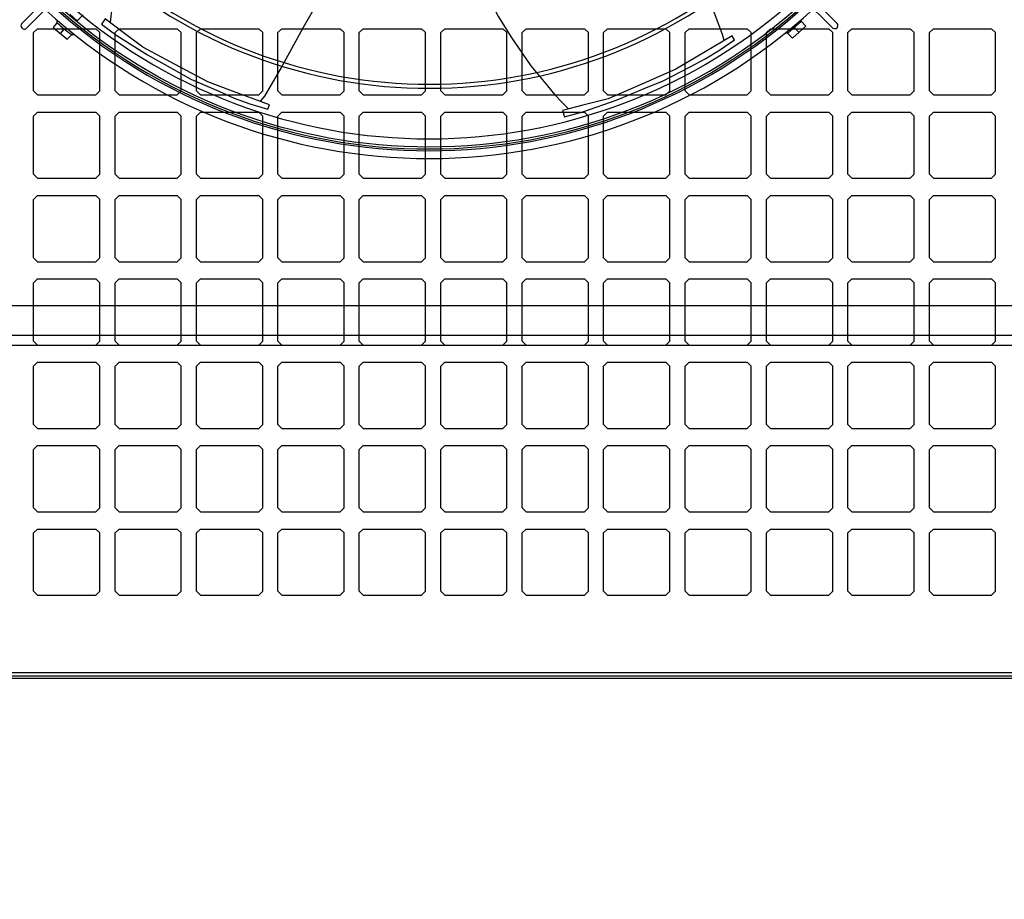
# Model space of a CAD drawing. Extents: x -635870 to -372006, y -44437 to 104716.
# Tile 139 of 246: x -576736 to -576724, y -29546 to -29536. Entities that reach past the tile are written whole.
import ezdxf

# ---------------------------------------------------------------- set-up
doc = ezdxf.new("R2010")
doc.units = 0
doc.header["$MEASUREMENT"] = 0
doc.layers.get('0').update_dxf_attribs({"color": 252})
doc.layers.add('$ IE_OPISY', color=7, linetype='Continuous', lineweight=25)
doc.styles.add('ROMANS', font='romans.shx', dxfattribs={"width": 0.85})

msp = doc.modelspace()

# ---------------------------------------------------------------- linework, layer by layer
for p, q in [((-576735.859, -29535.605), (-576731.534, -29531.24)), ((-576725.849, -29535.657), (-576730.216, -29531.331)), ((-576730.146, -29531.26), (-576725.796, -29535.603)), ((-576735.484, -29535.345), (-576735.806, -29535.666)), ((-576735.464, -29535.652), (-576735.42, -29535.591)), ((-576735.42, -29535.591), (-576735.42, -29535.561)), ((-576735.175, -29535.566), (-576735.264, -29535.487)), ((-576735.175, -29535.566), (-576735.168, -29535.566)), ((-576735.098, -29535.494), (-576735.168, -29535.566)), ((-576726.41, -29535.719), (-576726.241, -29535.571)), ((-576726.241, -29535.571), (-576726.241, -29535.556)), ((-576726.241, -29535.571), (-576726.185, -29535.634)), ((-576735.661, -29535.665), (-576735.71, -29535.714)), ((-576735.71, -29536.433), (-576735.71, -29535.714)), ((-576735.661, -29535.665), (-576734.942, -29535.665)), ((-576735.464, -29535.652), (-576735.463, -29535.659)), ((-576735.302, -29535.794), (-576735.463, -29535.659)), ((-576735.334, -29535.667), (-576735.384, -29535.725)), ((-576734.893, -29535.714), (-576734.942, -29535.665)), ((-576734.893, -29536.433), (-576734.893, -29535.714)), ((-576734.656, -29535.665), (-576734.705, -29535.714)), ((-576734.705, -29536.433), (-576734.705, -29535.714)), ((-576734.656, -29535.665), (-576733.938, -29535.665)), ((-576733.889, -29535.714), (-576733.938, -29535.665)), ((-576733.889, -29536.433), (-576733.889, -29535.714)), ((-576733.652, -29535.665), (-576733.701, -29535.714)), ((-576733.701, -29536.433), (-576733.701, -29535.714)), ((-576733.652, -29535.665), (-576732.933, -29535.665)), ((-576732.884, -29535.714), (-576732.933, -29535.665)), ((-576732.884, -29536.433), (-576732.884, -29535.714)), ((-576732.647, -29535.665), (-576732.696, -29535.714)), ((-576732.696, -29536.433), (-576732.696, -29535.714)), ((-576732.647, -29535.665), (-576731.929, -29535.665)), ((-576731.88, -29535.714), (-576731.929, -29535.665)), ((-576731.88, -29536.433), (-576731.88, -29535.714)), ((-576731.643, -29535.665), (-576731.692, -29535.714)), ((-576731.692, -29536.433), (-576731.692, -29535.714)), ((-576731.643, -29535.665), (-576730.924, -29535.665)), ((-576730.875, -29535.714), (-576730.924, -29535.665)), ((-576730.875, -29536.433), (-576730.875, -29535.714)), ((-576730.638, -29535.665), (-576730.687, -29535.714)), ((-576730.687, -29536.433), (-576730.687, -29535.714)), ((-576730.638, -29535.665), (-576729.92, -29535.665)), ((-576729.871, -29535.714), (-576729.92, -29535.665)), ((-576729.871, -29536.433), (-576729.871, -29535.714)), ((-576729.634, -29535.665), (-576729.683, -29535.714)), ((-576729.683, -29536.433), (-576729.683, -29535.714)), ((-576729.634, -29535.665), (-576728.915, -29535.665)), ((-576728.866, -29535.714), (-576728.915, -29535.665)), ((-576728.866, -29536.433), (-576728.866, -29535.714)), ((-576728.629, -29535.665), (-576728.678, -29535.714)), ((-576728.678, -29536.433), (-576728.678, -29535.714)), ((-576728.629, -29535.665), (-576727.911, -29535.665)), ((-576727.862, -29535.714), (-576727.911, -29535.665)), ((-576727.862, -29536.433), (-576727.862, -29535.714)), ((-576727.625, -29535.665), (-576727.674, -29535.714)), ((-576727.674, -29536.433), (-576727.674, -29535.714)), ((-576727.625, -29535.665), (-576726.906, -29535.665)), ((-576726.857, -29535.714), (-576726.906, -29535.665)), ((-576726.857, -29536.433), (-576726.857, -29535.714)), ((-576726.62, -29535.665), (-576726.669, -29535.714)), ((-576726.669, -29536.433), (-576726.669, -29535.714)), ((-576726.62, -29535.665), (-576725.902, -29535.665)), ((-576726.41, -29535.719), (-576726.436, -29535.719)), ((-576726.35, -29535.781), (-576726.41, -29535.719)), ((-576726.185, -29535.634), (-576726.35, -29535.781)), ((-576726.328, -29535.647), (-576726.27, -29535.71)), ((-576725.853, -29535.714), (-576725.902, -29535.665)), ((-576725.853, -29536.433), (-576725.853, -29535.714)), ((-576725.616, -29535.665), (-576725.665, -29535.714)), ((-576725.665, -29536.433), (-576725.665, -29535.714)), ((-576725.616, -29535.665), (-576724.897, -29535.665)), ((-576724.848, -29535.714), (-576724.897, -29535.665)), ((-576724.848, -29536.433), (-576724.848, -29535.714)), ((-576724.611, -29535.665), (-576724.66, -29535.714)), ((-576724.66, -29536.433), (-576724.66, -29535.714)), ((-576724.611, -29535.665), (-576723.893, -29535.665)), ((-576723.844, -29535.714), (-576723.893, -29535.665)), ((-576723.844, -29536.433), (-576723.844, -29535.714)), ((-576735.302, -29535.794), (-576735.294, -29535.794)), ((-576735.24, -29535.736), (-576735.294, -29535.794)), ((-576735.24, -29535.736), (-576735.208, -29535.736)), ((-576735.661, -29536.482), (-576735.71, -29536.433)), ((-576734.893, -29536.433), (-576734.942, -29536.482)), ((-576734.656, -29536.482), (-576734.705, -29536.433)), ((-576733.889, -29536.433), (-576733.938, -29536.482)), ((-576733.652, -29536.482), (-576733.701, -29536.433)), ((-576732.884, -29536.433), (-576732.933, -29536.482)), ((-576732.647, -29536.482), (-576732.696, -29536.433)), ((-576731.88, -29536.433), (-576731.929, -29536.482)), ((-576731.643, -29536.482), (-576731.692, -29536.433)), ((-576730.875, -29536.433), (-576730.924, -29536.482)), ((-576730.638, -29536.482), (-576730.687, -29536.433)), ((-576729.871, -29536.433), (-576729.92, -29536.482)), ((-576729.634, -29536.482), (-576729.683, -29536.433)), ((-576728.866, -29536.433), (-576728.915, -29536.482)), ((-576728.629, -29536.482), (-576728.678, -29536.433)), ((-576727.862, -29536.433), (-576727.911, -29536.482)), ((-576727.625, -29536.482), (-576727.674, -29536.433)), ((-576726.857, -29536.433), (-576726.906, -29536.482)), ((-576726.62, -29536.482), (-576726.669, -29536.433)), ((-576725.853, -29536.433), (-576725.902, -29536.482)), ((-576725.616, -29536.482), (-576725.665, -29536.433)), ((-576724.848, -29536.433), (-576724.897, -29536.482)), ((-576724.611, -29536.482), (-576724.66, -29536.433)), ((-576723.844, -29536.433), (-576723.893, -29536.482)), ((-576735.661, -29536.482), (-576734.942, -29536.482)), ((-576734.656, -29536.482), (-576733.938, -29536.482)), ((-576733.652, -29536.482), (-576732.933, -29536.482)), ((-576732.647, -29536.482), (-576731.929, -29536.482)), ((-576731.643, -29536.482), (-576730.924, -29536.482)), ((-576730.638, -29536.482), (-576729.92, -29536.482)), ((-576729.634, -29536.482), (-576728.915, -29536.482)), ((-576728.629, -29536.482), (-576727.911, -29536.482)), ((-576727.625, -29536.482), (-576726.906, -29536.482)), ((-576726.62, -29536.482), (-576725.902, -29536.482)), ((-576725.616, -29536.482), (-576724.897, -29536.482)), ((-576724.611, -29536.482), (-576723.893, -29536.482)), ((-576735.661, -29536.694), (-576735.71, -29536.743)), ((-576735.661, -29536.694), (-576734.942, -29536.694)), ((-576734.893, -29536.743), (-576734.942, -29536.694)), ((-576734.656, -29536.694), (-576734.705, -29536.743)), ((-576734.656, -29536.694), (-576733.938, -29536.694)), ((-576733.889, -29536.743), (-576733.938, -29536.694)), ((-576733.652, -29536.694), (-576733.701, -29536.743)), ((-576733.652, -29536.694), (-576732.933, -29536.694)), ((-576732.884, -29536.743), (-576732.933, -29536.694)), ((-576732.647, -29536.694), (-576732.696, -29536.743)), ((-576732.647, -29536.694), (-576731.929, -29536.694)), ((-576731.88, -29536.743), (-576731.929, -29536.694)), ((-576731.643, -29536.694), (-576731.692, -29536.743)), ((-576731.643, -29536.694), (-576730.924, -29536.694)), ((-576730.875, -29536.743), (-576730.924, -29536.694)), ((-576730.638, -29536.694), (-576730.687, -29536.743)), ((-576730.638, -29536.694), (-576729.92, -29536.694)), ((-576729.871, -29536.743), (-576729.92, -29536.694)), ((-576729.634, -29536.694), (-576729.683, -29536.743)), ((-576729.634, -29536.694), (-576728.915, -29536.694)), ((-576728.866, -29536.743), (-576728.915, -29536.694)), ((-576728.629, -29536.694), (-576728.678, -29536.743)), ((-576728.629, -29536.694), (-576727.911, -29536.694)), ((-576727.862, -29536.743), (-576727.911, -29536.694)), ((-576727.625, -29536.694), (-576727.674, -29536.743)), ((-576727.625, -29536.694), (-576726.906, -29536.694)), ((-576726.857, -29536.743), (-576726.906, -29536.694)), ((-576726.62, -29536.694), (-576726.669, -29536.743)), ((-576726.62, -29536.694), (-576725.902, -29536.694)), ((-576725.853, -29536.743), (-576725.902, -29536.694)), ((-576725.616, -29536.694), (-576725.665, -29536.743)), ((-576725.616, -29536.694), (-576724.897, -29536.694)), ((-576724.848, -29536.743), (-576724.897, -29536.694)), ((-576724.611, -29536.694), (-576724.66, -29536.743)), ((-576724.611, -29536.694), (-576723.893, -29536.694)), ((-576723.844, -29536.743), (-576723.893, -29536.694)), ((-576735.71, -29537.462), (-576735.71, -29536.743)), ((-576734.893, -29537.462), (-576734.893, -29536.743)), ((-576734.705, -29537.462), (-576734.705, -29536.743)), ((-576733.889, -29537.462), (-576733.889, -29536.743)), ((-576733.701, -29537.462), (-576733.701, -29536.743)), ((-576732.884, -29537.462), (-576732.884, -29536.743)), ((-576732.696, -29537.462), (-576732.696, -29536.743)), ((-576731.88, -29537.462), (-576731.88, -29536.743)), ((-576731.692, -29537.462), (-576731.692, -29536.743)), ((-576730.875, -29537.462), (-576730.875, -29536.743)), ((-576730.687, -29537.462), (-576730.687, -29536.743)), ((-576729.871, -29537.462), (-576729.871, -29536.743)), ((-576729.683, -29537.462), (-576729.683, -29536.743)), ((-576728.866, -29537.462), (-576728.866, -29536.743)), ((-576728.678, -29537.462), (-576728.678, -29536.743)), ((-576727.862, -29537.462), (-576727.862, -29536.743)), ((-576727.674, -29537.462), (-576727.674, -29536.743)), ((-576726.857, -29537.462), (-576726.857, -29536.743)), ((-576726.669, -29537.462), (-576726.669, -29536.743)), ((-576725.853, -29537.462), (-576725.853, -29536.743)), ((-576725.665, -29537.462), (-576725.665, -29536.743)), ((-576724.848, -29537.462), (-576724.848, -29536.743)), ((-576724.66, -29537.462), (-576724.66, -29536.743)), ((-576723.844, -29537.462), (-576723.844, -29536.743)), ((-576735.661, -29537.511), (-576735.71, -29537.462)), ((-576735.661, -29537.511), (-576734.942, -29537.511)), ((-576734.893, -29537.462), (-576734.942, -29537.511)), ((-576734.656, -29537.511), (-576734.705, -29537.462)), ((-576734.656, -29537.511), (-576733.938, -29537.511)), ((-576733.889, -29537.462), (-576733.938, -29537.511)), ((-576733.652, -29537.511), (-576733.701, -29537.462)), ((-576733.652, -29537.511), (-576732.933, -29537.511)), ((-576732.884, -29537.462), (-576732.933, -29537.511)), ((-576732.647, -29537.511), (-576732.696, -29537.462)), ((-576732.647, -29537.511), (-576731.929, -29537.511)), ((-576731.88, -29537.462), (-576731.929, -29537.511)), ((-576731.643, -29537.511), (-576731.692, -29537.462)), ((-576731.643, -29537.511), (-576730.924, -29537.511)), ((-576730.875, -29537.462), (-576730.924, -29537.511)), ((-576730.638, -29537.511), (-576730.687, -29537.462)), ((-576730.638, -29537.511), (-576729.92, -29537.511)), ((-576729.871, -29537.462), (-576729.92, -29537.511)), ((-576729.634, -29537.511), (-576729.683, -29537.462)), ((-576729.634, -29537.511), (-576728.915, -29537.511)), ((-576728.866, -29537.462), (-576728.915, -29537.511)), ((-576728.629, -29537.511), (-576728.678, -29537.462)), ((-576728.629, -29537.511), (-576727.911, -29537.511)), ((-576727.862, -29537.462), (-576727.911, -29537.511)), ((-576727.625, -29537.511), (-576727.674, -29537.462)), ((-576727.625, -29537.511), (-576726.906, -29537.511)), ((-576726.857, -29537.462), (-576726.906, -29537.511)), ((-576726.62, -29537.511), (-576726.669, -29537.462)), ((-576726.62, -29537.511), (-576725.902, -29537.511)), ((-576725.853, -29537.462), (-576725.902, -29537.511)), ((-576725.616, -29537.511), (-576725.665, -29537.462)), ((-576725.616, -29537.511), (-576724.897, -29537.511)), ((-576724.848, -29537.462), (-576724.897, -29537.511)), ((-576724.611, -29537.511), (-576724.66, -29537.462)), ((-576724.611, -29537.511), (-576723.893, -29537.511)), ((-576723.844, -29537.462), (-576723.893, -29537.511)), ((-576735.661, -29537.723), (-576735.71, -29537.772)), ((-576735.71, -29538.491), (-576735.71, -29537.772)), ((-576735.661, -29537.723), (-576734.942, -29537.723)), ((-576734.893, -29537.772), (-576734.942, -29537.723)), ((-576734.893, -29538.491), (-576734.893, -29537.772)), ((-576734.656, -29537.723), (-576734.705, -29537.772)), ((-576734.705, -29538.491), (-576734.705, -29537.772)), ((-576734.656, -29537.723), (-576733.938, -29537.723)), ((-576733.889, -29537.772), (-576733.938, -29537.723)), ((-576733.889, -29538.491), (-576733.889, -29537.772)), ((-576733.652, -29537.723), (-576733.701, -29537.772)), ((-576733.701, -29538.491), (-576733.701, -29537.772)), ((-576733.652, -29537.723), (-576732.933, -29537.723)), ((-576732.884, -29537.772), (-576732.933, -29537.723)), ((-576732.884, -29538.491), (-576732.884, -29537.772)), ((-576732.647, -29537.723), (-576732.696, -29537.772)), ((-576732.696, -29538.491), (-576732.696, -29537.772)), ((-576732.647, -29537.723), (-576731.929, -29537.723)), ((-576731.88, -29537.772), (-576731.929, -29537.723)), ((-576731.88, -29538.491), (-576731.88, -29537.772)), ((-576731.643, -29537.723), (-576731.692, -29537.772)), ((-576731.692, -29538.491), (-576731.692, -29537.772)), ((-576731.643, -29537.723), (-576730.924, -29537.723)), ((-576730.875, -29537.772), (-576730.924, -29537.723)), ((-576730.875, -29538.491), (-576730.875, -29537.772)), ((-576730.638, -29537.723), (-576730.687, -29537.772)), ((-576730.687, -29538.491), (-576730.687, -29537.772)), ((-576730.638, -29537.723), (-576729.92, -29537.723)), ((-576729.871, -29537.772), (-576729.92, -29537.723)), ((-576729.871, -29538.491), (-576729.871, -29537.772)), ((-576729.634, -29537.723), (-576729.683, -29537.772)), ((-576729.683, -29538.491), (-576729.683, -29537.772)), ((-576729.634, -29537.723), (-576728.915, -29537.723)), ((-576728.866, -29537.772), (-576728.915, -29537.723)), ((-576728.866, -29538.491), (-576728.866, -29537.772)), ((-576728.629, -29537.723), (-576728.678, -29537.772)), ((-576728.678, -29538.491), (-576728.678, -29537.772)), ((-576728.629, -29537.723), (-576727.911, -29537.723)), ((-576727.862, -29537.772), (-576727.911, -29537.723)), ((-576727.862, -29538.491), (-576727.862, -29537.772)), ((-576727.625, -29537.723), (-576727.674, -29537.772)), ((-576727.674, -29538.491), (-576727.674, -29537.772)), ((-576727.625, -29537.723), (-576726.906, -29537.723)), ((-576726.857, -29537.772), (-576726.906, -29537.723)), ((-576726.857, -29538.491), (-576726.857, -29537.772)), ((-576726.62, -29537.723), (-576726.669, -29537.772)), ((-576726.669, -29538.491), (-576726.669, -29537.772)), ((-576726.62, -29537.723), (-576725.902, -29537.723)), ((-576725.853, -29537.772), (-576725.902, -29537.723)), ((-576725.853, -29538.491), (-576725.853, -29537.772)), ((-576725.616, -29537.723), (-576725.665, -29537.772)), ((-576725.665, -29538.491), (-576725.665, -29537.772)), ((-576725.616, -29537.723), (-576724.897, -29537.723)), ((-576724.848, -29537.772), (-576724.897, -29537.723)), ((-576724.848, -29538.491), (-576724.848, -29537.772)), ((-576724.611, -29537.723), (-576724.66, -29537.772)), ((-576724.66, -29538.491), (-576724.66, -29537.772)), ((-576724.611, -29537.723), (-576723.893, -29537.723)), ((-576723.844, -29537.772), (-576723.893, -29537.723)), ((-576723.844, -29538.491), (-576723.844, -29537.772)), ((-576735.661, -29538.54), (-576735.71, -29538.491)), ((-576734.893, -29538.491), (-576734.942, -29538.54)), ((-576734.656, -29538.54), (-576734.705, -29538.491)), ((-576733.889, -29538.491), (-576733.938, -29538.54)), ((-576733.652, -29538.54), (-576733.701, -29538.491)), ((-576732.884, -29538.491), (-576732.933, -29538.54)), ((-576732.647, -29538.54), (-576732.696, -29538.491)), ((-576731.88, -29538.491), (-576731.929, -29538.54)), ((-576731.643, -29538.54), (-576731.692, -29538.491)), ((-576730.875, -29538.491), (-576730.924, -29538.54)), ((-576730.638, -29538.54), (-576730.687, -29538.491)), ((-576729.871, -29538.491), (-576729.92, -29538.54)), ((-576729.634, -29538.54), (-576729.683, -29538.491)), ((-576728.866, -29538.491), (-576728.915, -29538.54)), ((-576728.629, -29538.54), (-576728.678, -29538.491)), ((-576727.862, -29538.491), (-576727.911, -29538.54)), ((-576727.625, -29538.54), (-576727.674, -29538.491)), ((-576726.857, -29538.491), (-576726.906, -29538.54)), ((-576726.62, -29538.54), (-576726.669, -29538.491)), ((-576725.853, -29538.491), (-576725.902, -29538.54)), ((-576725.616, -29538.54), (-576725.665, -29538.491)), ((-576724.848, -29538.491), (-576724.897, -29538.54)), ((-576724.611, -29538.54), (-576724.66, -29538.491)), ((-576723.844, -29538.491), (-576723.893, -29538.54)), ((-576735.661, -29538.54), (-576734.942, -29538.54)), ((-576734.656, -29538.54), (-576733.938, -29538.54)), ((-576733.652, -29538.54), (-576732.933, -29538.54)), ((-576732.647, -29538.54), (-576731.929, -29538.54)), ((-576731.643, -29538.54), (-576730.924, -29538.54)), ((-576730.638, -29538.54), (-576729.92, -29538.54)), ((-576729.634, -29538.54), (-576728.915, -29538.54)), ((-576728.629, -29538.54), (-576727.911, -29538.54)), ((-576727.625, -29538.54), (-576726.906, -29538.54)), ((-576726.62, -29538.54), (-576725.902, -29538.54)), ((-576725.616, -29538.54), (-576724.897, -29538.54)), ((-576724.611, -29538.54), (-576723.893, -29538.54)), ((-576735.661, -29538.752), (-576735.71, -29538.801)), ((-576735.661, -29538.752), (-576734.942, -29538.752)), ((-576734.893, -29538.801), (-576734.942, -29538.752)), ((-576734.656, -29538.752), (-576734.705, -29538.801)), ((-576734.656, -29538.752), (-576733.938, -29538.752)), ((-576733.889, -29538.801), (-576733.938, -29538.752)), ((-576733.652, -29538.752), (-576733.701, -29538.801)), ((-576733.652, -29538.752), (-576732.933, -29538.752)), ((-576732.884, -29538.801), (-576732.933, -29538.752)), ((-576732.647, -29538.752), (-576732.696, -29538.801)), ((-576732.647, -29538.752), (-576731.929, -29538.752)), ((-576731.88, -29538.801), (-576731.929, -29538.752)), ((-576731.643, -29538.752), (-576731.692, -29538.801)), ((-576731.643, -29538.752), (-576730.924, -29538.752)), ((-576730.875, -29538.801), (-576730.924, -29538.752)), ((-576730.638, -29538.752), (-576730.687, -29538.801)), ((-576730.638, -29538.752), (-576729.92, -29538.752)), ((-576729.871, -29538.801), (-576729.92, -29538.752)), ((-576729.634, -29538.752), (-576729.683, -29538.801)), ((-576729.634, -29538.752), (-576728.915, -29538.752)), ((-576728.866, -29538.801), (-576728.915, -29538.752)), ((-576728.629, -29538.752), (-576728.678, -29538.801)), ((-576728.629, -29538.752), (-576727.911, -29538.752)), ((-576727.862, -29538.801), (-576727.911, -29538.752)), ((-576727.625, -29538.752), (-576727.674, -29538.801)), ((-576727.625, -29538.752), (-576726.906, -29538.752)), ((-576726.857, -29538.801), (-576726.906, -29538.752)), ((-576726.62, -29538.752), (-576726.669, -29538.801)), ((-576726.62, -29538.752), (-576725.902, -29538.752)), ((-576725.853, -29538.801), (-576725.902, -29538.752)), ((-576725.616, -29538.752), (-576725.665, -29538.801)), ((-576725.616, -29538.752), (-576724.897, -29538.752)), ((-576724.848, -29538.801), (-576724.897, -29538.752)), ((-576724.611, -29538.752), (-576724.66, -29538.801)), ((-576724.611, -29538.752), (-576723.893, -29538.752)), ((-576723.844, -29538.801), (-576723.893, -29538.752)), ((-576735.71, -29539.52), (-576735.71, -29538.801)), ((-576734.893, -29539.52), (-576734.893, -29538.801)), ((-576734.705, -29539.52), (-576734.705, -29538.801)), ((-576733.889, -29539.52), (-576733.889, -29538.801)), ((-576733.701, -29539.52), (-576733.701, -29538.801)), ((-576732.884, -29539.52), (-576732.884, -29538.801)), ((-576732.696, -29539.52), (-576732.696, -29538.801)), ((-576731.88, -29539.52), (-576731.88, -29538.801)), ((-576731.692, -29539.52), (-576731.692, -29538.801)), ((-576730.875, -29539.52), (-576730.875, -29538.801)), ((-576730.687, -29539.52), (-576730.687, -29538.801)), ((-576729.871, -29539.52), (-576729.871, -29538.801)), ((-576729.683, -29539.52), (-576729.683, -29538.801)), ((-576728.866, -29539.52), (-576728.866, -29538.801)), ((-576728.678, -29539.52), (-576728.678, -29538.801)), ((-576727.862, -29539.52), (-576727.862, -29538.801)), ((-576727.674, -29539.52), (-576727.674, -29538.801)), ((-576726.857, -29539.52), (-576726.857, -29538.801)), ((-576726.669, -29539.52), (-576726.669, -29538.801)), ((-576725.853, -29539.52), (-576725.853, -29538.801)), ((-576725.665, -29539.52), (-576725.665, -29538.801)), ((-576724.848, -29539.52), (-576724.848, -29538.801)), ((-576724.66, -29539.52), (-576724.66, -29538.801)), ((-576723.844, -29539.52), (-576723.844, -29538.801)), ((-576739.655, -29539.079), (-576721.946, -29539.079)), ((-576739.287, -29539.447), (-576722.313, -29539.447)), ((-576739.165, -29539.569), (-576722.436, -29539.569)), ((-576735.661, -29539.569), (-576735.71, -29539.52)), ((-576735.661, -29539.569), (-576734.942, -29539.569)), ((-576734.893, -29539.52), (-576734.942, -29539.569)), ((-576734.656, -29539.569), (-576734.705, -29539.52)), ((-576734.656, -29539.569), (-576733.938, -29539.569)), ((-576733.889, -29539.52), (-576733.938, -29539.569)), ((-576733.652, -29539.569), (-576733.701, -29539.52)), ((-576733.652, -29539.569), (-576732.933, -29539.569)), ((-576732.884, -29539.52), (-576732.933, -29539.569)), ((-576732.647, -29539.569), (-576732.696, -29539.52)), ((-576732.647, -29539.569), (-576731.929, -29539.569)), ((-576731.88, -29539.52), (-576731.929, -29539.569)), ((-576731.643, -29539.569), (-576731.692, -29539.52)), ((-576731.643, -29539.569), (-576730.924, -29539.569)), ((-576730.875, -29539.52), (-576730.924, -29539.569)), ((-576730.638, -29539.569), (-576730.687, -29539.52)), ((-576730.638, -29539.569), (-576729.92, -29539.569)), ((-576729.871, -29539.52), (-576729.92, -29539.569)), ((-576729.634, -29539.569), (-576729.683, -29539.52)), ((-576729.634, -29539.569), (-576728.915, -29539.569)), ((-576728.866, -29539.52), (-576728.915, -29539.569)), ((-576728.629, -29539.569), (-576728.678, -29539.52)), ((-576728.629, -29539.569), (-576727.911, -29539.569)), ((-576727.862, -29539.52), (-576727.911, -29539.569)), ((-576727.625, -29539.569), (-576727.674, -29539.52)), ((-576727.625, -29539.569), (-576726.906, -29539.569)), ((-576726.857, -29539.52), (-576726.906, -29539.569)), ((-576726.62, -29539.569), (-576726.669, -29539.52)), ((-576726.62, -29539.569), (-576725.902, -29539.569)), ((-576725.853, -29539.52), (-576725.902, -29539.569)), ((-576725.616, -29539.569), (-576725.665, -29539.52)), ((-576725.616, -29539.569), (-576724.897, -29539.569)), ((-576724.848, -29539.52), (-576724.897, -29539.569)), ((-576724.611, -29539.569), (-576724.66, -29539.52)), ((-576724.611, -29539.569), (-576723.893, -29539.569)), ((-576723.844, -29539.52), (-576723.893, -29539.569)), ((-576735.661, -29539.781), (-576735.71, -29539.83)), ((-576735.71, -29540.549), (-576735.71, -29539.83)), ((-576735.661, -29539.781), (-576734.942, -29539.781)), ((-576734.893, -29539.83), (-576734.942, -29539.781)), ((-576734.893, -29540.549), (-576734.893, -29539.83)), ((-576734.656, -29539.781), (-576734.705, -29539.83)), ((-576734.705, -29540.549), (-576734.705, -29539.83)), ((-576734.656, -29539.781), (-576733.938, -29539.781)), ((-576733.889, -29539.83), (-576733.938, -29539.781)), ((-576733.889, -29540.549), (-576733.889, -29539.83)), ((-576733.652, -29539.781), (-576733.701, -29539.83)), ((-576733.701, -29540.549), (-576733.701, -29539.83)), ((-576733.652, -29539.781), (-576732.933, -29539.781)), ((-576732.884, -29539.83), (-576732.933, -29539.781)), ((-576732.884, -29540.549), (-576732.884, -29539.83)), ((-576732.647, -29539.781), (-576732.696, -29539.83)), ((-576732.696, -29540.549), (-576732.696, -29539.83)), ((-576732.647, -29539.781), (-576731.929, -29539.781)), ((-576731.88, -29539.83), (-576731.929, -29539.781)), ((-576731.88, -29540.549), (-576731.88, -29539.83)), ((-576731.643, -29539.781), (-576731.692, -29539.83)), ((-576731.692, -29540.549), (-576731.692, -29539.83)), ((-576731.643, -29539.781), (-576730.924, -29539.781)), ((-576730.875, -29539.83), (-576730.924, -29539.781)), ((-576730.875, -29540.549), (-576730.875, -29539.83)), ((-576730.638, -29539.781), (-576730.687, -29539.83)), ((-576730.687, -29540.549), (-576730.687, -29539.83)), ((-576730.638, -29539.781), (-576729.92, -29539.781)), ((-576729.871, -29539.83), (-576729.92, -29539.781)), ((-576729.871, -29540.549), (-576729.871, -29539.83)), ((-576729.634, -29539.781), (-576729.683, -29539.83)), ((-576729.683, -29540.549), (-576729.683, -29539.83)), ((-576729.634, -29539.781), (-576728.915, -29539.781)), ((-576728.866, -29539.83), (-576728.915, -29539.781)), ((-576728.866, -29540.549), (-576728.866, -29539.83)), ((-576728.629, -29539.781), (-576728.678, -29539.83)), ((-576728.678, -29540.549), (-576728.678, -29539.83)), ((-576728.629, -29539.781), (-576727.911, -29539.781)), ((-576727.862, -29539.83), (-576727.911, -29539.781)), ((-576727.862, -29540.549), (-576727.862, -29539.83)), ((-576727.625, -29539.781), (-576727.674, -29539.83)), ((-576727.674, -29540.549), (-576727.674, -29539.83)), ((-576727.625, -29539.781), (-576726.906, -29539.781)), ((-576726.857, -29539.83), (-576726.906, -29539.781)), ((-576726.857, -29540.549), (-576726.857, -29539.83)), ((-576726.62, -29539.781), (-576726.669, -29539.83)), ((-576726.669, -29540.549), (-576726.669, -29539.83)), ((-576726.62, -29539.781), (-576725.902, -29539.781)), ((-576725.853, -29539.83), (-576725.902, -29539.781)), ((-576725.853, -29540.549), (-576725.853, -29539.83)), ((-576725.616, -29539.781), (-576725.665, -29539.83)), ((-576725.665, -29540.549), (-576725.665, -29539.83)), ((-576725.616, -29539.781), (-576724.897, -29539.781)), ((-576724.848, -29539.83), (-576724.897, -29539.781)), ((-576724.848, -29540.549), (-576724.848, -29539.83)), ((-576724.611, -29539.781), (-576724.66, -29539.83)), ((-576724.66, -29540.549), (-576724.66, -29539.83)), ((-576724.611, -29539.781), (-576723.893, -29539.781)), ((-576723.844, -29539.83), (-576723.893, -29539.781)), ((-576723.844, -29540.549), (-576723.844, -29539.83)), ((-576735.661, -29540.598), (-576735.71, -29540.549)), ((-576734.893, -29540.549), (-576734.942, -29540.598)), ((-576734.656, -29540.598), (-576734.705, -29540.549)), ((-576733.889, -29540.549), (-576733.938, -29540.598)), ((-576733.652, -29540.598), (-576733.701, -29540.549)), ((-576732.884, -29540.549), (-576732.933, -29540.598)), ((-576732.647, -29540.598), (-576732.696, -29540.549)), ((-576731.88, -29540.549), (-576731.929, -29540.598)), ((-576731.643, -29540.598), (-576731.692, -29540.549)), ((-576730.875, -29540.549), (-576730.924, -29540.598)), ((-576730.638, -29540.598), (-576730.687, -29540.549)), ((-576729.871, -29540.549), (-576729.92, -29540.598)), ((-576729.634, -29540.598), (-576729.683, -29540.549)), ((-576728.866, -29540.549), (-576728.915, -29540.598)), ((-576728.629, -29540.598), (-576728.678, -29540.549)), ((-576727.862, -29540.549), (-576727.911, -29540.598)), ((-576727.625, -29540.598), (-576727.674, -29540.549)), ((-576726.857, -29540.549), (-576726.906, -29540.598)), ((-576726.62, -29540.598), (-576726.669, -29540.549)), ((-576725.853, -29540.549), (-576725.902, -29540.598)), ((-576725.616, -29540.598), (-576725.665, -29540.549)), ((-576724.848, -29540.549), (-576724.897, -29540.598)), ((-576724.611, -29540.598), (-576724.66, -29540.549)), ((-576723.844, -29540.549), (-576723.893, -29540.598)), ((-576735.661, -29540.598), (-576734.942, -29540.598)), ((-576734.656, -29540.598), (-576733.938, -29540.598)), ((-576733.652, -29540.598), (-576732.933, -29540.598)), ((-576732.647, -29540.598), (-576731.929, -29540.598)), ((-576731.643, -29540.598), (-576730.924, -29540.598)), ((-576730.638, -29540.598), (-576729.92, -29540.598)), ((-576729.634, -29540.598), (-576728.915, -29540.598)), ((-576728.629, -29540.598), (-576727.911, -29540.598)), ((-576727.625, -29540.598), (-576726.906, -29540.598)), ((-576726.62, -29540.598), (-576725.902, -29540.598)), ((-576725.616, -29540.598), (-576724.897, -29540.598)), ((-576724.611, -29540.598), (-576723.893, -29540.598)), ((-576735.661, -29540.81), (-576735.71, -29540.859)), ((-576735.661, -29540.81), (-576734.942, -29540.81)), ((-576734.893, -29540.859), (-576734.942, -29540.81)), ((-576734.656, -29540.81), (-576734.705, -29540.859)), ((-576734.656, -29540.81), (-576733.938, -29540.81)), ((-576733.889, -29540.859), (-576733.938, -29540.81)), ((-576733.652, -29540.81), (-576733.701, -29540.859)), ((-576733.652, -29540.81), (-576732.933, -29540.81)), ((-576732.884, -29540.859), (-576732.933, -29540.81)), ((-576732.647, -29540.81), (-576732.696, -29540.859)), ((-576732.647, -29540.81), (-576731.929, -29540.81)), ((-576731.88, -29540.859), (-576731.929, -29540.81)), ((-576731.643, -29540.81), (-576731.692, -29540.859)), ((-576731.643, -29540.81), (-576730.924, -29540.81)), ((-576730.875, -29540.859), (-576730.924, -29540.81)), ((-576730.638, -29540.81), (-576730.687, -29540.859)), ((-576730.638, -29540.81), (-576729.92, -29540.81)), ((-576729.871, -29540.859), (-576729.92, -29540.81)), ((-576729.634, -29540.81), (-576729.683, -29540.859)), ((-576729.634, -29540.81), (-576728.915, -29540.81)), ((-576728.866, -29540.859), (-576728.915, -29540.81)), ((-576728.629, -29540.81), (-576728.678, -29540.859)), ((-576728.629, -29540.81), (-576727.911, -29540.81)), ((-576727.862, -29540.859), (-576727.911, -29540.81)), ((-576727.625, -29540.81), (-576727.674, -29540.859)), ((-576727.625, -29540.81), (-576726.906, -29540.81)), ((-576726.857, -29540.859), (-576726.906, -29540.81)), ((-576726.62, -29540.81), (-576726.669, -29540.859)), ((-576726.62, -29540.81), (-576725.902, -29540.81)), ((-576725.853, -29540.859), (-576725.902, -29540.81)), ((-576725.616, -29540.81), (-576725.665, -29540.859)), ((-576725.616, -29540.81), (-576724.897, -29540.81)), ((-576724.848, -29540.859), (-576724.897, -29540.81)), ((-576724.611, -29540.81), (-576724.66, -29540.859)), ((-576724.611, -29540.81), (-576723.893, -29540.81)), ((-576723.844, -29540.859), (-576723.893, -29540.81)), ((-576735.71, -29541.578), (-576735.71, -29540.859)), ((-576734.893, -29541.578), (-576734.893, -29540.859)), ((-576734.705, -29541.578), (-576734.705, -29540.859)), ((-576733.889, -29541.578), (-576733.889, -29540.859)), ((-576733.701, -29541.578), (-576733.701, -29540.859)), ((-576732.884, -29541.578), (-576732.884, -29540.859)), ((-576732.696, -29541.578), (-576732.696, -29540.859)), ((-576731.88, -29541.578), (-576731.88, -29540.859)), ((-576731.692, -29541.578), (-576731.692, -29540.859)), ((-576730.875, -29541.578), (-576730.875, -29540.859)), ((-576730.687, -29541.578), (-576730.687, -29540.859)), ((-576729.871, -29541.578), (-576729.871, -29540.859)), ((-576729.683, -29541.578), (-576729.683, -29540.859)), ((-576728.866, -29541.578), (-576728.866, -29540.859)), ((-576728.678, -29541.578), (-576728.678, -29540.859)), ((-576727.862, -29541.578), (-576727.862, -29540.859)), ((-576727.674, -29541.578), (-576727.674, -29540.859)), ((-576726.857, -29541.578), (-576726.857, -29540.859)), ((-576726.669, -29541.578), (-576726.669, -29540.859)), ((-576725.853, -29541.578), (-576725.853, -29540.859)), ((-576725.665, -29541.578), (-576725.665, -29540.859)), ((-576724.848, -29541.578), (-576724.848, -29540.859)), ((-576724.66, -29541.578), (-576724.66, -29540.859)), ((-576723.844, -29541.578), (-576723.844, -29540.859)), ((-576735.661, -29541.627), (-576735.71, -29541.578)), ((-576735.661, -29541.627), (-576734.942, -29541.627)), ((-576734.893, -29541.578), (-576734.942, -29541.627)), ((-576734.656, -29541.627), (-576734.705, -29541.578)), ((-576734.656, -29541.627), (-576733.938, -29541.627)), ((-576733.889, -29541.578), (-576733.938, -29541.627)), ((-576733.652, -29541.627), (-576733.701, -29541.578)), ((-576733.652, -29541.627), (-576732.933, -29541.627)), ((-576732.884, -29541.578), (-576732.933, -29541.627)), ((-576732.647, -29541.627), (-576732.696, -29541.578)), ((-576732.647, -29541.627), (-576731.929, -29541.627)), ((-576731.88, -29541.578), (-576731.929, -29541.627)), ((-576731.643, -29541.627), (-576731.692, -29541.578)), ((-576731.643, -29541.627), (-576730.924, -29541.627)), ((-576730.875, -29541.578), (-576730.924, -29541.627)), ((-576730.638, -29541.627), (-576730.687, -29541.578)), ((-576730.638, -29541.627), (-576729.92, -29541.627)), ((-576729.871, -29541.578), (-576729.92, -29541.627)), ((-576729.634, -29541.627), (-576729.683, -29541.578)), ((-576729.634, -29541.627), (-576728.915, -29541.627)), ((-576728.866, -29541.578), (-576728.915, -29541.627)), ((-576728.629, -29541.627), (-576728.678, -29541.578)), ((-576728.629, -29541.627), (-576727.911, -29541.627)), ((-576727.862, -29541.578), (-576727.911, -29541.627)), ((-576727.625, -29541.627), (-576727.674, -29541.578)), ((-576727.625, -29541.627), (-576726.906, -29541.627)), ((-576726.857, -29541.578), (-576726.906, -29541.627)), ((-576726.62, -29541.627), (-576726.669, -29541.578)), ((-576726.62, -29541.627), (-576725.902, -29541.627)), ((-576725.853, -29541.578), (-576725.902, -29541.627)), ((-576725.616, -29541.627), (-576725.665, -29541.578)), ((-576725.616, -29541.627), (-576724.897, -29541.627)), ((-576724.848, -29541.578), (-576724.897, -29541.627)), ((-576724.611, -29541.627), (-576724.66, -29541.578)), ((-576724.611, -29541.627), (-576723.893, -29541.627)), ((-576723.844, -29541.578), (-576723.893, -29541.627)), ((-576735.661, -29541.839), (-576735.71, -29541.888)), ((-576735.71, -29542.607), (-576735.71, -29541.888)), ((-576735.661, -29541.839), (-576734.942, -29541.839)), ((-576734.893, -29541.888), (-576734.942, -29541.839)), ((-576734.893, -29542.607), (-576734.893, -29541.888)), ((-576734.656, -29541.839), (-576734.705, -29541.888)), ((-576734.705, -29542.607), (-576734.705, -29541.888)), ((-576734.656, -29541.839), (-576733.938, -29541.839)), ((-576733.889, -29541.888), (-576733.938, -29541.839)), ((-576733.889, -29542.607), (-576733.889, -29541.888)), ((-576733.652, -29541.839), (-576733.701, -29541.888)), ((-576733.701, -29542.607), (-576733.701, -29541.888)), ((-576733.652, -29541.839), (-576732.933, -29541.839)), ((-576732.884, -29541.888), (-576732.933, -29541.839)), ((-576732.884, -29542.607), (-576732.884, -29541.888)), ((-576732.647, -29541.839), (-576732.696, -29541.888)), ((-576732.696, -29542.607), (-576732.696, -29541.888)), ((-576732.647, -29541.839), (-576731.929, -29541.839)), ((-576731.88, -29541.888), (-576731.929, -29541.839)), ((-576731.88, -29542.607), (-576731.88, -29541.888)), ((-576731.643, -29541.839), (-576731.692, -29541.888)), ((-576731.692, -29542.607), (-576731.692, -29541.888)), ((-576731.643, -29541.839), (-576730.924, -29541.839)), ((-576730.875, -29541.888), (-576730.924, -29541.839)), ((-576730.875, -29542.607), (-576730.875, -29541.888)), ((-576730.638, -29541.839), (-576730.687, -29541.888)), ((-576730.687, -29542.607), (-576730.687, -29541.888)), ((-576730.638, -29541.839), (-576729.92, -29541.839)), ((-576729.871, -29541.888), (-576729.92, -29541.839)), ((-576729.871, -29542.607), (-576729.871, -29541.888)), ((-576729.634, -29541.839), (-576729.683, -29541.888)), ((-576729.683, -29542.607), (-576729.683, -29541.888)), ((-576729.634, -29541.839), (-576728.915, -29541.839)), ((-576728.866, -29541.888), (-576728.915, -29541.839)), ((-576728.866, -29542.607), (-576728.866, -29541.888)), ((-576728.629, -29541.839), (-576728.678, -29541.888)), ((-576728.678, -29542.607), (-576728.678, -29541.888)), ((-576728.629, -29541.839), (-576727.911, -29541.839)), ((-576727.862, -29541.888), (-576727.911, -29541.839)), ((-576727.862, -29542.607), (-576727.862, -29541.888)), ((-576727.625, -29541.839), (-576727.674, -29541.888)), ((-576727.674, -29542.607), (-576727.674, -29541.888)), ((-576727.625, -29541.839), (-576726.906, -29541.839)), ((-576726.857, -29541.888), (-576726.906, -29541.839)), ((-576726.857, -29542.607), (-576726.857, -29541.888)), ((-576726.62, -29541.839), (-576726.669, -29541.888)), ((-576726.669, -29542.607), (-576726.669, -29541.888)), ((-576726.62, -29541.839), (-576725.902, -29541.839)), ((-576725.853, -29541.888), (-576725.902, -29541.839)), ((-576725.853, -29542.607), (-576725.853, -29541.888)), ((-576725.616, -29541.839), (-576725.665, -29541.888)), ((-576725.665, -29542.607), (-576725.665, -29541.888)), ((-576725.616, -29541.839), (-576724.897, -29541.839)), ((-576724.848, -29541.888), (-576724.897, -29541.839)), ((-576724.848, -29542.607), (-576724.848, -29541.888)), ((-576724.611, -29541.839), (-576724.66, -29541.888)), ((-576724.66, -29542.607), (-576724.66, -29541.888)), ((-576724.611, -29541.839), (-576723.893, -29541.839)), ((-576723.844, -29541.888), (-576723.893, -29541.839)), ((-576723.844, -29542.607), (-576723.844, -29541.888)), ((-576735.661, -29542.656), (-576735.71, -29542.607)), ((-576734.893, -29542.607), (-576734.942, -29542.656)), ((-576734.656, -29542.656), (-576734.705, -29542.607)), ((-576733.889, -29542.607), (-576733.938, -29542.656)), ((-576733.652, -29542.656), (-576733.701, -29542.607)), ((-576732.884, -29542.607), (-576732.933, -29542.656)), ((-576732.647, -29542.656), (-576732.696, -29542.607)), ((-576731.88, -29542.607), (-576731.929, -29542.656)), ((-576731.643, -29542.656), (-576731.692, -29542.607)), ((-576730.875, -29542.607), (-576730.924, -29542.656)), ((-576730.638, -29542.656), (-576730.687, -29542.607)), ((-576729.871, -29542.607), (-576729.92, -29542.656)), ((-576729.634, -29542.656), (-576729.683, -29542.607)), ((-576728.866, -29542.607), (-576728.915, -29542.656)), ((-576728.629, -29542.656), (-576728.678, -29542.607)), ((-576727.862, -29542.607), (-576727.911, -29542.656)), ((-576727.625, -29542.656), (-576727.674, -29542.607)), ((-576726.857, -29542.607), (-576726.906, -29542.656)), ((-576726.62, -29542.656), (-576726.669, -29542.607)), ((-576725.853, -29542.607), (-576725.902, -29542.656)), ((-576725.616, -29542.656), (-576725.665, -29542.607)), ((-576724.848, -29542.607), (-576724.897, -29542.656)), ((-576724.611, -29542.656), (-576724.66, -29542.607)), ((-576723.844, -29542.607), (-576723.893, -29542.656)), ((-576735.661, -29542.656), (-576734.942, -29542.656)), ((-576734.656, -29542.656), (-576733.938, -29542.656)), ((-576733.652, -29542.656), (-576732.933, -29542.656)), ((-576732.647, -29542.656), (-576731.929, -29542.656)), ((-576731.643, -29542.656), (-576730.924, -29542.656)), ((-576730.638, -29542.656), (-576729.92, -29542.656)), ((-576729.634, -29542.656), (-576728.915, -29542.656)), ((-576728.629, -29542.656), (-576727.911, -29542.656)), ((-576727.625, -29542.656), (-576726.906, -29542.656)), ((-576726.62, -29542.656), (-576725.902, -29542.656)), ((-576725.616, -29542.656), (-576724.897, -29542.656)), ((-576724.611, -29542.656), (-576723.893, -29542.656)), ((-576716.247, -29543.615), (-576745.408, -29543.615)), ((-576745.408, -29543.652), (-576715.553, -29543.652)), ((-576716.247, -29543.685), (-576745.408, -29543.685))]:
    msp.add_line(p, q)
for points in [[(-576731.191, -29532.388), (-576731.204, -29532.535), (-576731.246, -29532.737), (-576731.336, -29533.019), (-576731.443, -29533.388), (-576731.572, -29533.788), (-576731.67, -29534.092), (-576731.79, -29534.386), (-576731.945, -29534.768), (-576732.066, -29535.067), (-576732.2, -29535.328), (-576732.383, -29535.65), (-576732.528, -29535.912), (-576732.645, -29536.124), (-576732.703, -29536.224), (-576732.863, -29536.496), (-576732.909, -29536.557)], [(-576730.717, -29532.422), (-576730.718, -29532.859), (-576730.696, -29533.228), (-576730.666, -29533.511), (-576730.551, -29534.062), (-576730.421, -29534.529), (-576730.222, -29535.041), (-576729.974, -29535.519), (-576729.819, -29535.771), (-576729.575, -29536.125), (-576729.371, -29536.371), (-576729.28, -29536.48), (-576729.188, -29536.574), (-576729.11, -29536.654)], [(-576728.586, -29532.946), (-576728.528, -29533.033), (-576728.351, -29533.3), (-576728.196, -29533.577), (-576727.994, -29533.936), (-576727.836, -29534.217), (-576727.716, -29534.485), (-576727.578, -29534.829), (-576727.463, -29535.106), (-576727.37, -29535.329), (-576727.329, -29535.437), (-576727.215, -29535.732), (-576727.197, -29535.806)], [(-576734.456, -29534.314), (-576734.517, -29534.485), (-576734.642, -29534.897), (-576734.707, -29535.209), (-576734.736, -29535.349), (-576734.752, -29535.479), (-576734.766, -29535.59)], [(-576732.822, -29536.66), (-576732.801, -29536.606), (-576733.288, -29536.422), (-576733.559, -29536.32), (-576733.901, -29536.139), (-576734.363, -29535.895), (-576734.62, -29535.7), (-576734.827, -29535.542), (-576734.874, -29535.61), (-576734.684, -29535.748), (-576734.306, -29535.989), (-576733.989, -29536.164), (-576733.77, -29536.286), (-576733.425, -29536.438), (-576733.234, -29536.522), (-576733.041, -29536.593), (-576732.822, -29536.66)], [(-576727.062, -29535.802), (-576727.091, -29535.752), (-576727.538, -29536.017), (-576727.787, -29536.166), (-576728.142, -29536.321), (-576728.621, -29536.529), (-576728.933, -29536.609), (-576729.186, -29536.673), (-576729.162, -29536.751), (-576728.936, -29536.689), (-576728.511, -29536.543), (-576728.177, -29536.405), (-576727.945, -29536.31), (-576727.611, -29536.135), (-576727.426, -29536.038), (-576727.251, -29535.931), (-576727.062, -29535.802)]]:
    msp.add_lwpolyline(points)
for centre, radius, start, end in [((-576730.833, -29530.25), 6.151, 227.9146, 312.1584), ((-576730.833, -29530.25), 6.101, 227.9383, 312.1328), ((-576730.835, -29530.252), 6.919, 227.5962, 312.524), ((-576730.833, -29530.25), 6.899, 227.6037, 312.4952), ((-576730.833, -29530.25), 6.872, 227.6138, 312.4842), ((-576730.833, -29530.25), 6.774, 227.6507, 312.4443), ((-576730.833, -29530.25), 7.017, 227.5604, 312.5421), ((-576734.53, -29534.676), 1.276, 225.8069, 236.1972), ((-576735.823, -29535.627), 0.043, 148.7842, 293.3343), ((-576725.827, -29535.626), 0.0385, 234.4654, 37.1435)]:
    msp.add_arc(centre, radius, start, end)

# ---------------------------------------------------------------- texts
at = {"layer": '$ IE_OPISY', "color": 7, "lineweight": -2, "style": 'ROMANS', "oblique": 10, "width": 0.8}
msp.add_text('proj. rozdzielnica RG2 - na parterze', height=170.1, dxfattribs=at).set_placement((-577306.812, -29641.453))

doc.saveas('drawing.dxf')
